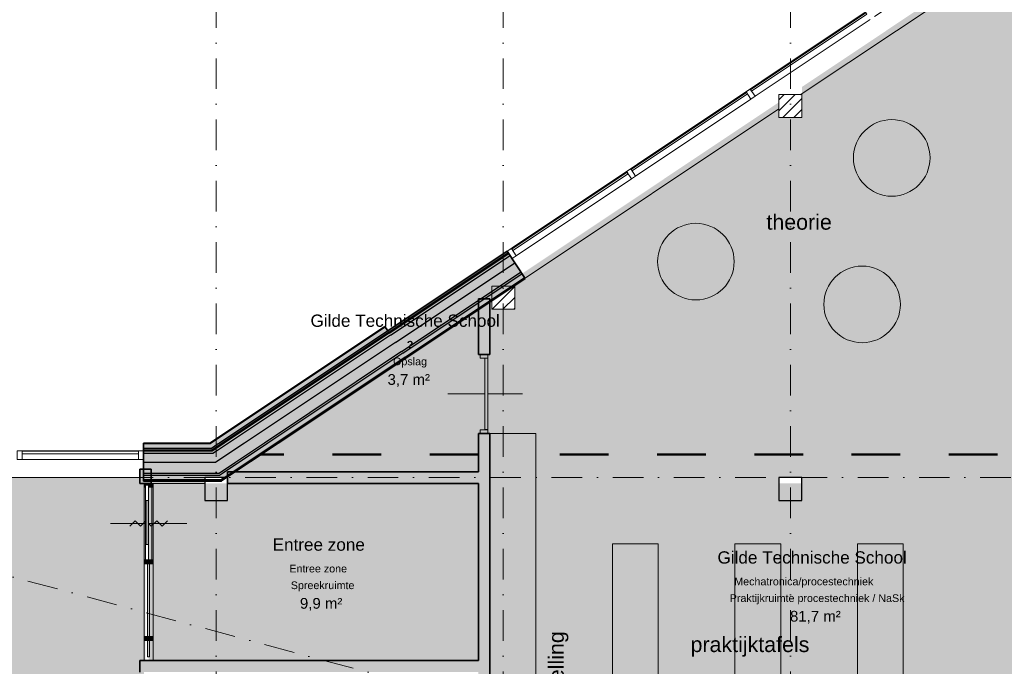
# Model space of a CAD drawing. Header units: millimetres. Extents: x 1557 to 319405, y -11609 to 73584.
# Tile 78 of 103: x 270529 to 283389, y 36037 to 44477. Entities that reach past the tile are written whole.
import ezdxf

# ---------------------------------------------------------------- set-up
doc = ezdxf.new("R2010")
doc.units = ezdxf.units.MM
for name, pattern in [('Dash', [1270, 635, -635]), ('Hidden_2_', [400, 200, -200]), ('RR_Level', [800, 400, -200, 0, -200])]:
    doc.linetypes.add(name, pattern=pattern)
for name, color, linetype, lineweight in [('A-AREA-____-IDEN', 2, 'Continuous', 13), ('A-AREA-____-OTLN', 32, 'Hidden_2_', 13), ('A-AREA-____-PATT', 32, 'Continuous', 9), ('A-DETL-____-OTLN', 90, 'Continuous', 13), ('A-DETL-GENF-OTLN', 92, 'Continuous', 13), ('A-DOOR-____-MCUT', 31, 'Continuous', 13), ('A-DOOR-____-OTLN', 31, 'Continuous', 18), ('A-FLOR-____-OTLN', 192, 'Continuous', 18), ('A-GLAZ-CURT-MCUT', 52, 'Continuous', 13), ('A-GLAZ-CURT-OTLN', 52, 'Continuous', 13), ('A-GLAZ-CWMG-MCUT', 51, 'Continuous', 13), ('A-GLAZ-CWMG-OTLN', 51, 'Continuous', 13), ('A-WALL-____-MCUT', 113, 'Continuous', 35), ('A-WALL-____-OTLN', 113, 'Continuous', 18), ('A-WALL-____-PATT', 111, 'Continuous', 35), ('G-____-____-TEXT', 231, 'Continuous', 9), ('I-FURN-____-OTLN', 30, 'Continuous', 13), ('S-COLS-____-MCUT', 52, 'Continuous', 25), ('S-COLS-____-OTLN', 52, 'Continuous', 18), ('S-GRID-____-OTLN', 1, 'Continuous', 9)]:
    doc.layers.add(name, color=color, linetype=linetype, lineweight=lineweight)
doc.styles.add('Arial_1', font='arial.ttf', dxfattribs={"height": 100})
doc.styles.add('Arial_4', font='arial.ttf', dxfattribs={"height": 200})
doc.styles.add('Arial_B', font='txt', dxfattribs={"height": 160})
doc.styles.add('Arial_B_1', font='txt', dxfattribs={"height": 100})
doc.styles.add('Arial_I', font='txt', dxfattribs={"height": 140})

# ---------------------------------------------------------------- blocks, each defined once
blk = doc.blocks.new('System Panel - HR__-715989-plot_V0 Copy 1')
at = {"layer": 'A-GLAZ-CURT-MCUT', "color": 170, "lineweight": 9}
for p, q in [((905, 47), (-905, 47)), ((-905, 47), (-905, 23)), ((-905, 23), (905, 23)), ((905, 23), (905, 47))]:
    blk.add_line(p, q, dxfattribs=at)
blk = doc.blocks.new('Rectangular Mullion - 65 x 114mm-463994-plot_V0 Copy 1')
at = {"layer": 'A-GLAZ-CWMG-OTLN', "color": 170, "lineweight": 9}
for p, q in [((67327, 2357), (67803, 4103)), ((67437, 2327), (67913, 4073))]:
    blk.add_line(p, q, dxfattribs=at)
blk = doc.blocks.new('Rectangular Mullion - 65 x 114mm-715994-plot_V0 Copy 1')
at = {"layer": 'A-GLAZ-CWMG-MCUT', "color": 170, "lineweight": 9}
for p, q in [((-32.5, 57), (32.5, 57)), ((-32.5, -57), (-32.5, 57)), ((32.5, 57), (32.5, -57)), ((32.5, -57), (-32.5, -57))]:
    blk.add_line(p, q, dxfattribs=at)
blk = doc.blocks.new('Rectangular Mullion - 65 x 114mm-717569-plot_V0 Copy 1')
at = {"layer": 'A-GLAZ-CWMG-MCUT', "color": 170, "lineweight": 9}
for p, q in [((-65, 57), (0, 57)), ((-65, -57), (-65, 57)), ((0, 57), (0, -57)), ((0, -57), (-65, -57))]:
    blk.add_line(p, q, dxfattribs=at)
blk = doc.blocks.new('System Panel - Triple glas-729703-plot_V0 Copy 1')
at = {"layer": 'A-GLAZ-CURT-MCUT', "color": 170, "lineweight": 9}
for p, q in [((759, 53), (-759, 53)), ((-759, 53), (-759, 18)), ((-759, 18), (759, 18)), ((759, 18), (759, 53))]:
    blk.add_line(p, q, dxfattribs=at)
blk = doc.blocks.new('Rectangular Mullion - 65 x 114mm-729701-plot_V0 Copy 1')
at = {"layer": 'A-GLAZ-CWMG-OTLN', "color": 170, "lineweight": 9}
for p, q in [((104985, 38850), (103466, 38850)), ((104985, 38736), (103466, 38736))]:
    blk.add_line(p, q, dxfattribs=at)
blk = doc.blocks.new('Rectangular Mullion - 65 x 114mm-717567-plot_V0 Copy 1')
at = {"layer": 'A-GLAZ-CWMG-MCUT', "color": 170, "lineweight": 9}
for p, q in [((-32.5, 57), (32.5, 57)), ((-32.5, -57), (-32.5, 57)), ((32.5, 57), (32.5, -57)), ((32.5, -57), (-32.5, -57))]:
    blk.add_line(p, q, dxfattribs=at)
blk = doc.blocks.new('Rectangular Mullion - 65 x 114mm-464001-plot_V0 Copy 1')
at = {"layer": 'A-GLAZ-CWMG-OTLN', "color": 170, "lineweight": 9}
for p, q in [((65863, -3007), (66322, -1324)), ((65973, -3037), (66432, -1354))]:
    blk.add_line(p, q, dxfattribs=at)
blk = doc.blocks.new('Rectangular Mullion - 65 x 114mm-716021-plot_V0 Copy 1')
at = {"layer": 'A-GLAZ-CWMG-MCUT', "color": 170, "lineweight": 9}
for p, q in [((0, 57), (-65, 57)), ((-65, 57), (-65, -57)), ((0, -57), (0, 57)), ((-65, -57), (0, -57))]:
    blk.add_line(p, q, dxfattribs=at)
blk = doc.blocks.new('027_Gilde - ATC_FacadeModel_rvt-2-plot_V0 Copy 1')
at = {"layer": 'A-WALL-____-OTLN', "lineweight": 5}
for points in [[(108278, 40361), (109838, 41401), (109821, 41426), (108261, 40386)], [(106028, 38939), (108241, 40415), (108208, 40465), (105920, 38939), (106023, 38939)], [(106003, 38844), (108278, 40361), (108261, 40386), (105949, 38844), (106000, 38844)], [(105889, 38879), (105938, 38879), (106028, 38939), (105050, 38939), (105050, 38879), (105847, 38879)], [(105818, 38814), (105958, 38814), (106000, 38844), (105050, 38844), (105050, 38814)]]:
    blk.add_hatch(color=67, dxfattribs=at).paths.add_polyline_path(points)
at = {"layer": 'A-WALL-____-PATT', "lineweight": 18}
for points in [[(108253, 40398), (109813, 41438), (109802, 41455), (108241, 40415)], [(105151, 38454), (105850, 38454), (105850, 38469), (105151, 38469), (105151, 38456)]]:
    blk.add_hatch(color=47, dxfattribs=at).paths.add_polyline_path(points)
at = {"layer": 'A-WALL-____-PATT', "lineweight": 5}
for points in [[(108261, 40386), (109821, 41426), (109813, 41438), (108253, 40398)], [(108341, 40265), (109901, 41305), (109838, 41401), (108278, 40361)], [(108422, 40145), (109982, 41185), (109901, 41305), (108341, 40265)], [(108436, 40124), (109996, 41164), (109982, 41185), (108422, 40145)], [(108469, 40074), (110029, 41114), (109996, 41164), (108436, 40124)], [(108477, 40061), (110037, 41101), (110029, 41114), (108469, 40074), (108476, 40064)], [(105935, 38949), (108208, 40465), (108203, 40473), (105917, 38949)], [(105974, 38879), (108253, 40398), (108241, 40415), (105938, 38879), (105971, 38879)], [(105949, 38859), (105971, 38859), (108261, 40386), (108253, 40398), (105944, 38859)], [(105971, 38814), (106165, 38814), (108341, 40265), (108278, 40361), (105958, 38814)], [(105993, 38699), (106254, 38699), (108422, 40145), (108341, 40265), (106000, 38704)], [(106082, 38554), (108436, 40124), (108422, 40145), (106037, 38554)], [(106062, 38529), (106150, 38530), (106152, 38575), (106221, 38575), (108469, 40074), (108436, 40124), (106044, 38529)], [(105920, 38939), (105935, 38949), (105050, 38949), (105050, 38939), (105917, 38939)], [(105050, 38859), (105944, 38859), (105971, 38879), (105050, 38879)], [(105890, 38844), (105949, 38844), (105971, 38859), (105050, 38859), (105050, 38844), (105889, 38844)], [(105050, 38699), (105993, 38699), (106165, 38814), (105050, 38814)], [(105305, 38554), (106037, 38554), (106254, 38699), (105050, 38699), (105050, 38554)], [(105847, 38469), (105850, 38469), (105850, 38500), (106108, 38500), (106150, 38529), (105050, 38529), (105050, 38469), (105137, 38469)], [(106017, 38529), (106044, 38529), (106082, 38554), (105151, 38554), (105151, 38529), (106002, 38529)]]:
    blk.add_hatch(color=67, dxfattribs=at).paths.add_polyline_path(points)
at = {"layer": 'A-WALL-____-PATT', "lineweight": 18}
h = blk.add_hatch(color=47, dxfattribs=at)
h.paths.add_polyline_path([(106089, 38469), (106150, 38510), (106150, 38528), (106108, 38500), (106121, 38500)])
h.paths.add_polyline_path([(106224, 38575), (106248, 38575), (108477, 40061), (108469, 40074), (106221, 38575)])
at = {"layer": 'A-WALL-____-MCUT', "color": 50}
for p, q in [((109802, 41455), (108241, 40415)), ((110037, 41101), (109802, 41455)), ((108477, 40061), (110037, 41101)), ((108203, 40473), (105917, 38949)), ((108241, 40415), (108203, 40473)), ((106809, 38949), (108477, 40061)), ((105917, 38949), (105050, 38949)), ((105050, 38949), (105050, 38454)), ((106089, 38469), (106809, 38949)), ((105050, 38454), (106067, 38454)), ((106067, 38454), (106089, 38469))]:
    blk.add_line(p, q, dxfattribs=at)
at = {"layer": 'A-WALL-____-MCUT', "color": 130, "lineweight": 25}
for p, q in [((108253, 40398), (109813, 41438)), ((108261, 40386), (109821, 41426)), ((108278, 40361), (109838, 41401)), ((108341, 40265), (109901, 41305)), ((108422, 40145), (109982, 41185)), ((108436, 40124), (109996, 41164)), ((108469, 40074), (110029, 41114)), ((108208, 40465), (105935, 38949)), ((108241, 40415), (106043, 38949)), ((108253, 40398), (106079, 38949)), ((108261, 40386), (106106, 38949)), ((108278, 40361), (106160, 38949)), ((108341, 40265), (106368, 38949)), ((108422, 40145), (106629, 38949)), ((108436, 40124), (106674, 38949)), ((108469, 40074), (106782, 38949)), ((105920, 38939), (105050, 38939)), ((105938, 38879), (105050, 38879)), ((105944, 38859), (105050, 38859)), ((105949, 38844), (105050, 38844)), ((105935, 38949), (105920, 38939)), ((106028, 38939), (105938, 38879)), ((105974, 38879), (105944, 38859)), ((105971, 38859), (105949, 38844)), ((106003, 38844), (105958, 38814)), ((106106, 38949), (105971, 38859)), ((106079, 38949), (105974, 38879)), ((106160, 38949), (106003, 38844)), ((106043, 38949), (106028, 38939)), ((106674, 38949), (106082, 38554)), ((106782, 38949), (106152, 38529)), ((106368, 38949), (106165, 38814)), ((106629, 38949), (106254, 38699)), ((105958, 38814), (105050, 38814)), ((106165, 38814), (105993, 38699)), ((105993, 38699), (105050, 38699)), ((106254, 38699), (106037, 38554)), ((106037, 38554), (105050, 38554)), ((106044, 38529), (105050, 38529)), ((106062, 38469), (105050, 38469)), ((106082, 38554), (106044, 38529)), ((106152, 38529), (106062, 38469))]:
    blk.add_line(p, q, dxfattribs=at)
at = {"layer": 'A-WALL-____-OTLN', "color": 210}
for p, q in [((108240, 40417), (116040, 45618)), ((116276, 45264), (113628, 43498)), ((113350, 43313), (110036, 41104)), ((105850, 38425), (105178, 38425))]:
    blk.add_line(p, q, dxfattribs=at)
at = {"layer": 'A-GLAZ-CURT-OTLN', "color": 210, "lineweight": 18, "rotation": 33.69006752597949}
for p in [(113760, 44026), (112200, 42986), (110640, 41946)]:
    blk.add_blockref('System Panel - HR__-715989-plot_V0 Copy 1', p, dxfattribs=at)
at = {"layer": 'A-GLAZ-CURT-OTLN', "color": 210, "lineweight": 18}
blk.add_blockref('System Panel - Triple glas-729703-plot_V0 Copy 1', (104225, 38793), dxfattribs=at)
at = {"layer": 'A-GLAZ-CWMG-OTLN', "color": 210, "lineweight": 18}
for name, p, rotation in [('Rectangular Mullion - 65 x 114mm-464001-plot_V0 Copy 1', (163748, -34), 138.9527356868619), ('Rectangular Mullion - 65 x 114mm-463994-plot_V0 Copy 1', (166868, 2046), 138.9527356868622), ('Rectangular Mullion - 65 x 114mm-463994-plot_V0 Copy 1', (165308, 1006), 138.9527356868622), ('Rectangular Mullion - 65 x 114mm-463994-plot_V0 Copy 1', (163748, -34), 138.9527356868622), ('Rectangular Mullion - 65 x 114mm-716021-plot_V0 Copy 1', (109833, 41408), 213.6900675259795)]:
    blk.add_blockref(name, p, dxfattribs=dict(at, rotation=rotation))
at = {"layer": 'A-GLAZ-CWMG-OTLN', "color": 210, "lineweight": 18, "extrusion": (0, 0, -1)}
for name, p, rotation in [('Rectangular Mullion - 65 x 114mm-715994-plot_V0 Copy 1', (-112980, 43506), 146.3099324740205), ('Rectangular Mullion - 65 x 114mm-715994-plot_V0 Copy 1', (-111420, 42466), 146.3099324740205), ('Rectangular Mullion - 65 x 114mm-717567-plot_V0 Copy 1', (-103434, 38793), 180), ('Rectangular Mullion - 65 x 114mm-717569-plot_V0 Copy 1', (-105050, 38793), 180)]:
    blk.add_blockref(name, p, dxfattribs=dict(at, rotation=rotation))
at = {"layer": 'A-GLAZ-CWMG-OTLN', "color": 210, "lineweight": 18}
blk.add_blockref('Rectangular Mullion - 65 x 114mm-729701-plot_V0 Copy 1', (0, 0), dxfattribs=at)
blk = doc.blocks.new('NLRS_28_SC_LIB_kolom recht_generiek_ISR - kolom beton_ONTWERP-6193513-plot_V0 Copy 1')
at = {"layer": 'S-COLS-____-OTLN', "lineweight": 13}
blk.add_hatch(color=256, dxfattribs=at).paths.add_polyline_path([(150, -150), (150, 75), (-150, 75), (-150, -150), (75, -150)])
at = {"layer": 'S-COLS-____-MCUT'}
for p, q in [((150, 150), (-150, 150)), ((-150, 150), (-150, -150)), ((150, -150), (150, 150)), ((-150, -150), (150, -150))]:
    blk.add_line(p, q, dxfattribs=at)
blk = doc.blocks.new('NLRS_28_SC_LIB_kolom recht_generiek_ISR - kolom hout_Ontwerp-V83-plot_V0 Copy 1')
at = {"layer": 'S-COLS-____-OTLN', "lineweight": 9}
h = blk.add_hatch(dxfattribs=at)
h.set_pattern_fill('FP_66', color=256, style=0, pattern_type=2)
h.set_pattern_definition([(45, (-113500, -43348.45), (-70.71068, 70.71068), [])])
h.paths.add_polyline_path([(-150, -150), (150, -150), (150, 150), (-150, 150), (-150, -35)])
at = {"layer": 'S-COLS-____-MCUT', "lineweight": 18}
for p, q in [((150, 150), (-150, 150)), ((-150, 150), (-150, -150)), ((150, -150), (150, 150)), ((-150, -150), (150, -150))]:
    blk.add_line(p, q, dxfattribs=at)
blk = doc.blocks.new('NLRS_28_SC_LIB_kolom recht_generiek_ISR - kolom hout_Ontwerp-V84-plot_V0 Copy 1')
at = {"layer": 'S-COLS-____-OTLN', "lineweight": 9}
h = blk.add_hatch(dxfattribs=at)
h.set_pattern_fill('FP_67', color=256, style=0, pattern_type=2)
h.set_pattern_definition([(45, (-109750, -40846.9), (-70.71068, 70.71068), [])])
h.paths.add_polyline_path([(63, -150), (150, -150), (150, 150), (131, 150), (-150, -37), (-150, -150)])
at = {"layer": 'S-COLS-____-MCUT', "lineweight": 18}
for p, q in [((150, 150), (-150, 150)), ((-150, 150), (-150, -150)), ((150, -150), (150, 150)), ((-150, -150), (150, -150))]:
    blk.add_line(p, q, dxfattribs=at)
blk = doc.blocks.new('NLRS_21_CWP_UN_deur_GEN - 975x2315-6441983-plot_V0 Copy 1')
at = {"layer": 'A-DETL-GENF-OTLN'}
for p, q in [((0, 40), (0, 350)), ((35, 177), (-35, 247)), ((35, 177), (-35, 106)), ((31, 40), (-35, 106)), ((0, 0), (-35, -35)), ((0, -350), (0, 0)), ((35, -106), (-35, -35)), ((35, -106), (-35, -177)), ((35, -247), (-35, -177))]:
    blk.add_line(p, q, dxfattribs=at)
at = {"layer": 'A-DOOR-____-OTLN'}
blk.add_line((516, -41), (-474, -41), dxfattribs=at)
blk.add_arc((475, 0), 950, 180, 182.462, dxfattribs=at)
at = {"layer": 'A-GLAZ-CURT-OTLN'}
for p, q in [((0, 40), (0, 500)), ((0, -500), (0, 0))]:
    blk.add_line(p, q, dxfattribs=at)
blk = doc.blocks.new('NLRS_21_CWP_UN_system_panel_GEN - oz_glas-6166722-plot_V0 Copy 1')
at = {"layer": 'A-GLAZ-CURT-OTLN'}
blk.add_hatch(color=127, dxfattribs=at).paths.add_polyline_path([(-450, -13), (475, -13), (475, 12), (-475, 12), (-475, -13)])
at = {"layer": 'A-GLAZ-CURT-MCUT'}
for p, q in [((475, 12), (-475, 12)), ((-475, 12), (-475, -13)), ((475, -13), (475, 12)), ((-475, -13), (475, -13))]:
    blk.add_line(p, q, dxfattribs=at)
blk = doc.blocks.new('NLRS_21_CWP_UN_system_panel_GEN - oz_glas-6302680-plot_V0 Copy 1')
at = {"layer": 'A-GLAZ-CURT-OTLN'}
blk.add_hatch(color=127, dxfattribs=at).paths.add_polyline_path([(106, 0), (106, 13), (-106, 13), (-106, -13), (106, -13)])
at = {"layer": 'A-GLAZ-CURT-MCUT'}
for p, q in [((106, 13), (-106, 13)), ((-106, 13), (-106, -13)), ((106, -13), (106, 13)), ((-106, -13), (106, -13))]:
    blk.add_line(p, q, dxfattribs=at)
blk = doc.blocks.new('NLRS_21_CWM_UN_rechthoek_GEN - 67x114-V122-plot_V0 Copy 1')
at = {"layer": 'A-GLAZ-CWMG-OTLN'}
blk.add_hatch(color=127, dxfattribs=at).paths.add_polyline_path([(-50, -33), (-50, -60), (0, -60), (0, 60), (-50, 60), (-50, 40), (-25, 40), (-25, 0), (-50, 0)])
at = {"layer": 'A-GLAZ-CWMG-MCUT'}
for p, q in [((0, 60), (-50, 60)), ((-50, 60), (-50, 40)), ((-50, 0), (-50, -60)), ((0, -60), (0, 60)), ((-50, -60), (0, -60))]:
    blk.add_line(p, q, dxfattribs=at)
blk = doc.blocks.new('NLRS_21_CWM_UN_rechthoek_GEN - 67x114-6166733-plot_V0 Copy 1')
at = {"layer": 'A-GLAZ-CWMG-OTLN'}
blk.add_hatch(color=127, dxfattribs=at).paths.add_polyline_path([(-25, 60), (25, 60), (25, -60), (-25, -60), (-25, 0)])
at = {"layer": 'A-GLAZ-CWMG-MCUT'}
for p, q in [((-25, 60), (25, 60)), ((-25, 40), (-25, 60)), ((-25, -60), (-25, 0)), ((25, 60), (25, -60)), ((25, -60), (-25, -60))]:
    blk.add_line(p, q, dxfattribs=at)
blk = doc.blocks.new('NLRS_21_CWM_UN_rechthoek_GEN - 67x114-V10-plot_V0 Copy 1')
at = {"layer": 'A-GLAZ-CWMG-OTLN'}
blk.add_hatch(color=127, dxfattribs=at).paths.add_polyline_path([(25, 60), (25, -60), (-25, -60), (-25, 60), (0, 60)])
at = {"layer": 'A-GLAZ-CWMG-MCUT'}
for p, q in [((-25, 60), (25, 60)), ((-25, -60), (-25, 60)), ((25, 60), (25, -60)), ((25, -60), (-25, -60))]:
    blk.add_line(p, q, dxfattribs=at)
blk = doc.blocks.new('NLRS_21_CWM_UN_rechthoek_GEN - 67x114-5969415-plot_V0 Copy 1')
at = {"layer": 'A-GLAZ-CWMG-OTLN'}
for p, q in [((40866, 2572), (39916, 2572)), ((40866, 2452), (39916, 2452))]:
    blk.add_line(p, q, dxfattribs=at)
blk = doc.blocks.new('NLRS_21_CWM_UN_rechthoek_GEN - 67x114-V12-plot_V0 Copy 1')
at = {"layer": 'A-GLAZ-CWMG-OTLN'}
for p, q in [((43866, 2572), (42916, 2572)), ((43866, 2452), (42916, 2452))]:
    blk.add_line(p, q, dxfattribs=at)
blk = doc.blocks.new('NLRS_21_CWM_UN_rechthoek_GEN - 67x114-V125-plot_V0 Copy 1')
at = {"layer": 'A-GLAZ-CWMG-OTLN'}
for p, q in [((105058, 33650), (105058, 33912)), ((105178, 33650), (105178, 33912))]:
    blk.add_line(p, q, dxfattribs=at)
blk = doc.blocks.new('NLRS_21_DO_UN_curtain_panel_deur_aanzicht_SH_GEN - deur_aanzicht-V124-plot_V0 Copy 1')
at = {"layer": 'A-DOOR-____-OTLN', "lineweight": 9}
for p, q in [((105078, 32500), (105078, 33475)), ((105078, 33475), (105118, 33475)), ((105118, 33475), (105118, 32500)), ((105078, 32500), (105118, 32500))]:
    blk.add_line(p, q, dxfattribs=at)
at = {"layer": 'A-DOOR-____-OTLN'}
for p, q in [((105118, 33275), (105078, 33275)), ((105095, 33275), (105095, 32700)), ((105118, 32700), (105078, 32700))]:
    blk.add_line(p, q, dxfattribs=at)
blk = doc.blocks.new('32_binnendeur_ontwerpers - 2315 x 930-6426845-plot_V0 Copy 1')
at = {"layer": 'A-DOOR-____-MCUT'}
for p, q in [((-467, 50), (-517, 50)), ((-467, -50), (-467, 50)), ((467, 50), (467, -50)), ((517, 50), (467, 50)), ((-517, -50), (-467, -50)), ((467, -50), (517, -50))]:
    blk.add_line(p, q, dxfattribs=at)
at = {"layer": 'A-DOOR-____-OTLN'}
for p, q in [((0, 500), (0, 50)), ((0, 10), (0, -475))]:
    blk.add_line(p, q, dxfattribs=at)
blk = doc.blocks.new('deurblad_abstract_linksdraaiend - deurblad_abstract_linksdraaiend-6426883-plot_V0 Copy 1')
at = {"layer": 'A-DOOR-____-OTLN', "lineweight": 13}
for p, q in [((111427, 23951), (112357, 23951)), ((111427, 23951), (111427, 23911)), ((112357, 23911), (112357, 23951)), ((112357, 23911), (111427, 23911))]:
    blk.add_line(p, q, dxfattribs=at)
blk = doc.blocks.new('NLRS_80_FU_inrichting mechatronica-procestechniek - NLRS_80_FU_inrichting mechatronica-procestechniek-6571089-plot_V0 Copy 1')
at = {"layer": 'I-FURN-____-OTLN', "color": 9}
for p, q in [((110175, 39075), (109575, 39075)), ((110175, 34535), (110175, 39075)), ((111775, 37635), (111175, 37635)), ((111175, 37635), (111175, 35735)), ((111775, 35735), (111775, 37635)), ((113375, 37635), (112775, 37635)), ((112775, 37635), (112775, 35735)), ((113375, 35735), (113375, 37635)), ((114975, 37635), (114375, 37635)), ((114375, 37635), (114375, 35735)), ((114975, 35735), (114975, 37635)), ((111175, 35735), (111775, 35735)), ((112775, 35735), (113375, 35735)), ((114375, 35735), (114975, 35735)), ((113475, 34735), (111975, 34735)), ((111975, 34735), (111975, 33935)), ((113475, 33935), (113475, 34735)), ((111975, 34535), (110175, 34535)), ((111975, 33935), (113475, 33935)), ((117475, 33935), (116875, 33935)), ((116875, 33935), (116875, 31375)), ((117475, 31375), (117475, 33935)), ((113475, 33785), (111975, 33785)), ((111975, 33785), (111975, 32985)), ((113475, 32985), (113475, 33785)), ((111975, 32985), (113475, 32985)), ((116875, 31375), (117475, 31375))]:
    blk.add_line(p, q, dxfattribs=at)
for centre, start, end in [((114824, 42673), 0, 180), ((114824, 42673), 180, 0), ((112266, 41319), 0, 180), ((112266, 41319), 180, 0), ((114437, 40761), 0, 180), ((114437, 40761), 180, 0)]:
    blk.add_arc(centre, 500, start, end, dxfattribs=at)

msp = doc.modelspace()

# ---------------------------------------------------------------- hatches: boundary and pattern name
at = {"layer": 'A-AREA-____-PATT', "transparency": 33554509}
h = msp.add_hatch(color=254, dxfattribs=at)
h.paths.add_polyline_path([(283735.533, 31300), (283787.533, 31300), (283787.533, 31375), (284570.0285, 31375), (284570.0285, 45700), (284195.0285, 45700), (284195.0285, 45809.8612), (283372.7404, 45261.6692), (283331.1379, 45322.8711), (280745.0285, 43598.7981), (280745.0285, 43198.4523), (280445.0285, 43198.4523), (280445.0285, 43398.7981), (277091.3154, 41162.9894), (277132.3632, 41101.4177), (276995.0285, 41009.8612), (276995.0285, 40696.9046), (276670.0285, 40696.9046), (276670.0285, 40109), (276595.0285, 40109), (276595.0285, 39075), (276670.0285, 39075), (276670.0285, 33935), (280724.1164, 33935), (280724.1164, 33860), (281758.1164, 33860), (281758.1164, 33935), (282070.0285, 33935), (282070.0285, 31375), (282753.533, 31375), (282753.533, 31300), (282805.533, 31300)])
h.paths.add_polyline_path([(280445.0285, 38200), (280445.0285, 38500), (280745.0285, 38500), (280745.0285, 38200), (280681.7115, 38200)])
h = msp.add_hatch(color=254, dxfattribs=at)
h.paths.add_polyline_path([(273230.2367, 38500), (273245.0285, 38500), (273245.0285, 38509.8612)])
h.paths.add_polyline_path([(276520.0285, 38575), (276520.0285, 39075), (276595.0285, 39075), (276595.0285, 40109), (276520.0285, 40109), (276520.0285, 40693.1946), (273342.7367, 38575), (275244.7708, 38575)])
h = msp.add_hatch(color=7, dxfattribs=at)
h.paths.add_polyline_path([(270105.4035, 29900), (272170.9051, 29900), (272170.9051, 29987.5), (272152.9051, 29987.5), (272152.9051, 30037.5), (272170.9051, 30037.5), (272170.9051, 30987.5), (272152.9051, 30987.5), (272152.9051, 31037.5), (272095.9051, 31037.5), (272095.9051, 31187.5), (272152.9051, 31187.5), (272152.9051, 31237.5), (272170.9051, 31237.5), (272170.9051, 31450), (272152.9051, 31450), (272152.9051, 31500), (272170.9051, 31500), (272170.9051, 32450), (272152.9051, 32450), (272152.9051, 32500), (272170.9051, 32500), (272170.9051, 33450), (272152.9051, 33450), (272152.9051, 33500), (272095.9051, 33500), (272095.9051, 33650), (272170.9051, 33650), (272170.9051, 33912.5), (272152.9051, 33912.5), (272152.9051, 33962.5), (272170.9051, 33962.5), (272170.9051, 34912.5), (272152.9051, 34912.5), (272152.9051, 34962.5), (272170.9051, 34962.5), (272170.9051, 35912.5), (272152.9051, 35912.5), (272152.9051, 35962.5), (272095.9051, 35962.5), (272095.9051, 36112.5), (272170.9051, 36112.5), (272170.9051, 36375), (272152.9051, 36375), (272152.9051, 36425), (272170.9051, 36425), (272170.9051, 37375), (272152.9051, 37375), (272152.9051, 37425), (272170.9051, 37425), (272170.9051, 38375), (272152.9051, 38375), (272152.9051, 38425), (272095.9051, 38425), (272095.9051, 38500), (265745.0285, 38500), (265745.0285, 38200), (265445.0285, 38200), (265445.0285, 38540.8203), (260429.133, 39884.8255), (260351.4873, 39595.0477), (260279.0428, 39614.4591), (259456.0896, 36543.1559), (260158.1478, 36355.0399), (260158.1478, 32000), (261700.9524, 32000), (261700.9524, 33636.435), (260929.164, 34408.2233), (261282.7174, 34761.7767), (262204.5057, 33839.9883), (267690.6564, 33839.9883), (268020.1148, 35069.5438), (269712.9051, 35069.5438), (269712.9051, 34569.5438), (268403.7783, 34569.5438), (268141.3072, 33589.9883), (268701.3179, 31500), (268106.0341, 31500), (268178.4785, 31519.4114), (267690.6564, 33339.9883), (262200.9524, 33339.9883), (262200.9524, 31500), (260158.1478, 31500), (260158.1478, 29900), (269686.8508, 29900)])
h.paths.add_polyline_path([(266950.9524, 31500), (266425.9524, 31500), (266425.9524, 32000), (266950.9524, 32000), (266950.9524, 31636.6111)])
h.paths.add_polyline_path([(266275.9524, 31500), (265750.9524, 31500), (265750.9524, 32000), (266275.9524, 32000), (266275.9524, 31781.25)])
h.paths.add_polyline_path([(263730.3527, 31500), (263350.9524, 31500), (263350.9524, 32000), (263875.9524, 32000), (263875.9524, 31500)])
h.paths.add_polyline_path([(264025.9524, 31500), (264025.9524, 32000), (264550.9524, 32000), (264550.9524, 31500)])
h.paths.add_polyline_path([(264025.9524, 32689.9883), (264025.9524, 33189.9883), (266275.9524, 33189.9883), (266275.9524, 32689.9883), (264550.9524, 32689.9883)])
h.paths.add_polyline_path([(267709.5319, 32689.9883), (266425.9524, 32689.9883), (266425.9524, 33189.9883), (267575.5574, 33189.9883), (267690.6564, 32760.4329)])
h.paths.add_polyline_path([(263341.2157, 32689.9883), (262350.9524, 32689.9883), (262350.9524, 33189.9883), (263875.9524, 33189.9883), (263875.9524, 32689.9883), (263350.9524, 32689.9883)])
msp.add_hatch(color=7, dxfattribs=at).paths.add_polyline_path([(276503.0392, 36112.5), (276520.0285, 36112.5), (276520.0285, 38425), (273245.0285, 38425), (273245.0285, 38200), (272945.0285, 38200), (272945.0285, 38454.3912), (272245.9051, 38454.3912), (272245.9051, 38425), (272272.9051, 38425), (272272.9051, 38375), (272212.9051, 38375), (272212.9051, 37425), (272272.9051, 37425), (272272.9051, 37375), (272225.4051, 37375), (272225.4051, 36425), (272272.9051, 36425), (272272.9051, 36375), (272225.4051, 36375), (272225.4051, 36162.5), (272212.9051, 36162.5), (272212.9051, 36112.5), (276478.8435, 36112.5)])
at = {"layer": 'A-WALL-____-PATT', "lineweight": 18}
h = msp.add_hatch(color=47, dxfattribs=at)
h.paths.add_polyline_path([(276670.0285, 28725), (276670.0285, 39075), (276520.0285, 39075), (276520.0285, 28725)])
h.paths.add_polyline_path([(276520.0285, 40109), (276670.0285, 40109), (276670.0285, 40793.1946), (276520.0285, 40693.1946), (276520.0285, 40123.7586)])
h = msp.add_hatch(color=47, dxfattribs=at)
h.paths.add_polyline_path([(272245.9051, 25875.7811), (272245.9051, 27541), (272095.9051, 27541), (272095.9051, 25875.7811), (272214.8576, 25875.7811)])
h.paths.add_polyline_path([(272095.9051, 28575), (272245.9051, 28575), (272245.9051, 28725), (272095.9051, 28725)])
h.paths.add_polyline_path([(272212.9051, 31037.5), (272245.9051, 31037.5), (272245.9051, 31187.5), (272095.9051, 31187.5), (272095.9051, 31037.5), (272200.4051, 31037.5)])
h.paths.add_polyline_path([(272245.9051, 33500), (272245.9051, 33650), (272095.9051, 33650), (272095.9051, 33500)])
h.paths.add_polyline_path([(272200.4051, 35962.5), (272245.9051, 35962.5), (272245.9051, 36112.5), (272095.9051, 36112.5), (272095.9051, 35962.5), (272172.9051, 35962.5)])
h.paths.add_polyline_path([(272245.9051, 38425), (272245.9051, 38469.3912), (272144.7213, 38469.3912), (272144.7213, 38529.3912), (272245.9051, 38529.3912), (272245.9051, 38554.3912), (272144.7213, 38554.3912), (272144.7213, 38612.5), (272095.9051, 38612.5), (272095.9051, 38425), (272144.7213, 38425)])
for points in [[(273245.0285, 38425), (276520.0285, 38425), (276520.0285, 38575), (273245.0285, 38575), (273245.0285, 38541.5345)], [(272941.8871, 35962.5), (276520.0285, 35962.5), (276520.0285, 36112.5), (272245.9051, 36112.5), (272245.9051, 35962.5), (272345.9051, 35962.5)]]:
    msp.add_hatch(color=47, dxfattribs=at).paths.add_polyline_path(points)

# ---------------------------------------------------------------- linework, layer by layer
at = {"layer": 'A-AREA-____-OTLN', "color": 9}
msp.add_line((265745.0285, 38500), (272095.9051, 38500), dxfattribs=at)
at = {"layer": 'A-DETL-____-OTLN', "linetype": 'Dash', "lineweight": 50}
for p, q in [((276520.0285, 38800), (273680.2367, 38800)), ((284570.0285, 38800), (277270.0285, 38800))]:
    msp.add_line(p, q, dxfattribs=at)
at = {"layer": 'A-FLOR-____-OTLN'}
msp.add_line((272095.9051, 38500), (265745.0285, 38500), dxfattribs=at)
at = {"layer": 'A-WALL-____-MCUT'}
for p, q in [((276520.0285, 40832.1315), (276520.0285, 40109)), ((276670.0285, 40832.1315), (276520.0285, 40832.1315)), ((276670.0285, 40109), (276670.0285, 40832.1315)), ((276520.0285, 40109), (276670.0285, 40109)), ((276520.0285, 39075), (276520.0285, 38575)), ((276670.0285, 39075), (276520.0285, 39075)), ((276670.0285, 33935), (276670.0285, 39075)), ((272245.9051, 38612.5), (272095.9051, 38612.5)), ((272095.9051, 38612.5), (272095.9051, 38425)), ((272245.9051, 38425), (272245.9051, 38612.5)), ((276520.0285, 38575), (273245.0285, 38575)), ((273245.0285, 38575), (273245.0285, 38425)), ((272095.9051, 38425), (272245.9051, 38425)), ((273245.0285, 38425), (276520.0285, 38425)), ((276520.0285, 38425), (276520.0285, 36112.5)), ((276520.0285, 36112.5), (272095.9051, 36112.5)), ((272095.9051, 36112.5), (272095.9051, 35962.5))]:
    msp.add_line(p, q, dxfattribs=at)
at = {"layer": 'S-GRID-____-OTLN', "linetype": 'RR_Level'}
for p, q in [((227356.8021, 48746.5298), (314437.0178, 25413.4563)), ((273095.0285, 48773.1142), (273095.0285, -857.0614)), ((276845.0285, 48773.1142), (276845.0285, -857.0614)), ((280595.0285, 48773.1142), (280595.0285, -857.0614)), ((167060.7094, 38500), (311093.0784, 38500))]:
    msp.add_line(p, q, dxfattribs=at)

# ---------------------------------------------------------------- block references
at = {"lineweight": 5}
msp.add_blockref('027_Gilde - ATC_FacadeModel_rvt-2-plot_V0 Copy 1', (167095.0285, 0), dxfattribs=at)
at = {"layer": 'A-DOOR-____-OTLN'}
for name, p, rotation in [('32_binnendeur_ontwerpers - 2315 x 930-6426845-plot_V0 Copy 1', (276595.0285, 39592), 269.9999999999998), ('deurblad_abstract_linksdraaiend - deurblad_abstract_linksdraaiend-6426883-plot_V0 Copy 1', (252694.3141, 151484.0016), 270)]:
    msp.add_blockref(name, p, dxfattribs=dict(at, rotation=rotation))
msp.add_blockref('NLRS_21_DO_UN_curtain_panel_deur_aanzicht_SH_GEN - deur_aanzicht-V124-plot_V0 Copy 1', (167095.0285, 4925), dxfattribs=at)
at = {"layer": 'A-GLAZ-CURT-OTLN'}
for name, p, rotation in [('NLRS_21_CWP_UN_deur_GEN - 975x2315-6441983-plot_V0 Copy 1', (272212.9051, 37900), 89.99999999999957), ('NLRS_21_CWP_UN_system_panel_GEN - oz_glas-6166722-plot_V0 Copy 1', (272212.9051, 36900), 269.9999999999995), ('NLRS_21_CWP_UN_system_panel_GEN - oz_glas-6302680-plot_V0 Copy 1', (272212.9051, 36268.75), 269.9999999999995)]:
    msp.add_blockref(name, p, dxfattribs=dict(at, rotation=rotation))
at = {"layer": 'A-GLAZ-CWMG-OTLN'}
for name, p, rotation in [('NLRS_21_CWM_UN_rechthoek_GEN - 67x114-V122-plot_V0 Copy 1', (272212.9051, 38425), 89.99999999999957), ('NLRS_21_CWM_UN_rechthoek_GEN - 67x114-5969415-plot_V0 Copy 1', (269701.1085, 78291.4834), 269.9999999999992), ('NLRS_21_CWM_UN_rechthoek_GEN - 67x114-V12-plot_V0 Copy 1', (269701.1085, 80291.4834), 270.0000000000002)]:
    msp.add_blockref(name, p, dxfattribs=dict(at, rotation=rotation))
at = {"layer": 'A-GLAZ-CWMG-OTLN', "extrusion": (0, 0, -1), "rotation": 270.0000000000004}
for name, p in [('NLRS_21_CWM_UN_rechthoek_GEN - 67x114-6166733-plot_V0 Copy 1', (-272212.9051, 37400)), ('NLRS_21_CWM_UN_rechthoek_GEN - 67x114-V10-plot_V0 Copy 1', (-272212.9051, 36400))]:
    msp.add_blockref(name, p, dxfattribs=at)
at = {"layer": 'A-GLAZ-CWMG-OTLN'}
msp.add_blockref('NLRS_21_CWM_UN_rechthoek_GEN - 67x114-V125-plot_V0 Copy 1', (167095.0285, 2462.5), dxfattribs=at)
at = {"layer": 'I-FURN-____-OTLN', "color": 9}
msp.add_blockref('NLRS_80_FU_inrichting mechatronica-procestechniek - NLRS_80_FU_inrichting mechatronica-procestechniek-6571089-plot_V0 Copy 1', (167095.0285, 0), dxfattribs=at)
at = {"layer": 'S-COLS-____-OTLN', "lineweight": 13}
for name, p in [('NLRS_28_SC_LIB_kolom recht_generiek_ISR - kolom hout_Ontwerp-V83-plot_V0 Copy 1', (280595.0285, 43348.4523)), ('NLRS_28_SC_LIB_kolom recht_generiek_ISR - kolom hout_Ontwerp-V84-plot_V0 Copy 1', (276845.0285, 40846.9046)), ('NLRS_28_SC_LIB_kolom recht_generiek_ISR - kolom beton_ONTWERP-6193513-plot_V0 Copy 1', (273095.0285, 38350)), ('NLRS_28_SC_LIB_kolom recht_generiek_ISR - kolom beton_ONTWERP-6193513-plot_V0 Copy 1', (280595.0285, 38350))]:
    msp.add_blockref(name, p, dxfattribs=at)

# ---------------------------------------------------------------- texts
at = {"layer": 'A-AREA-____-IDEN', "lineweight": 9, "attachment_point": 1}
for s, insert, char_height, width, style in [('Gilde Technische School', (274327.203, 40628.1366), 160, 3046.4125, 'Arial_B'), ('\\fArial|b1|i0|c0|p34|;?', (275585.078, 40284.6194), 100, 112.23625, 'Arial_B_1'), ('Opslag', (275406.078, 40066.882), 100, 545.1475, 'Arial_1'), ('3,7 m²', (275333.078, 39850.9807), 140, 721.51875, 'Arial_I'), ('Entree zone', (273832.203, 37706.0639), 160, 1475.105, 'Arial_B'), ('Gilde Technische School', (279643.1363, 37538.1366), 160, 3046.4125, 'Arial_B'), ('Entree zone', (274051.078, 37362.5467), 100, 1058.2275, 'Arial_B_1'), ('Mechatronica/procestechniek', (279862.0113, 37194.6194), 100, 2629.535, 'Arial_B_1'), ('Spreekruimte', (274070.078, 37144.8093), 100, 1010.12625, 'Arial_1'), ('9,9 m²', (274189.078, 36928.908), 140, 721.51875, 'Arial_I'), ('Praktijkruimte procestechniek / NaSk', (279803.0113, 36976.882), 100, 2773.83875, 'Arial_1'), ('81,7 m²', (280590.0113, 36760.9807), 140, 865.8225, 'Arial_I')]:
    msp.add_mtext(s, dxfattribs=dict(at, insert=insert, char_height=char_height, width=width, style=style))
at = {"layer": 'G-____-____-TEXT', "color": 7, "char_height": 200, "attachment_point": 1, "style": 'Arial_4'}
for s, insert, width in [('theorie', (280282.0817, 41936.1014), 1042.19375), ('praktijktafels', (279290.9946, 36423.0812), 1859.915)]:
    msp.add_mtext(s, dxfattribs=dict(at, insert=insert, width=width))
at = {"layer": 'G-____-____-TEXT', "color": 7, "insert": (277435.679, 34678.1675), "char_height": 200, "width": 2164.55625, "attachment_point": 1, "rotation": 90, "style": 'Arial_4'}
msp.add_mtext('proefopstelling', dxfattribs=at)

doc.saveas('drawing.dxf')
